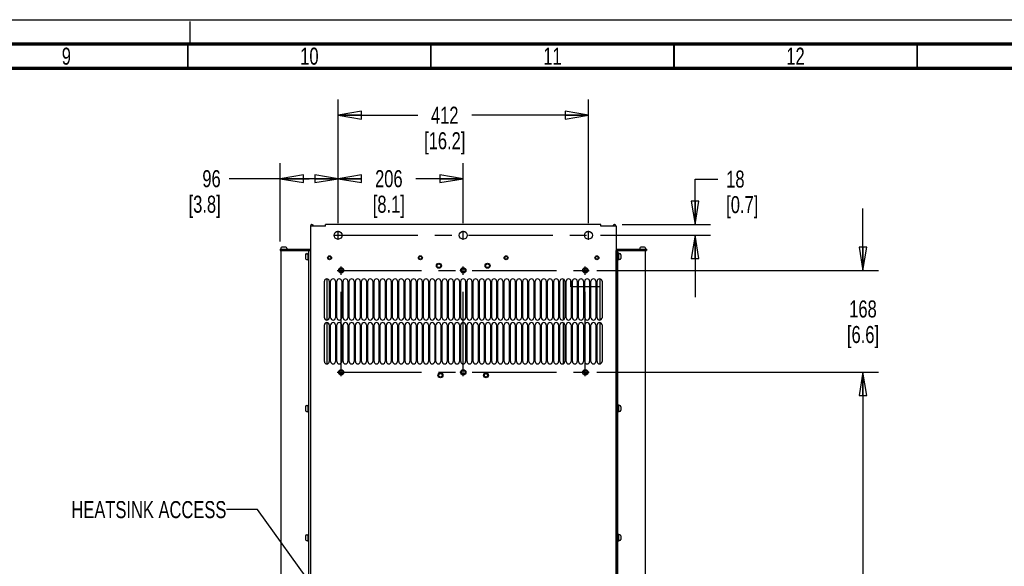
# Paper-space layout 'SUBMITTAL_E1H_1_1' of a CAD drawing. Header units: millimetres. Extents: x 0 to 841, y 0 to 594.
# Tile 58 of 69: x 436 to 638, y 482 to 594. Entities that reach past the tile are written whole.
import ezdxf

# ---------------------------------------------------------------- set-up
doc = ezdxf.new("R2010")
doc.units = ezdxf.units.MM
doc.header["$LTSCALE"] = 46.255
doc.linetypes.add('CENTER', pattern=[0.6, 0.375, -0.075, 0.075, -0.075])
doc.linetypes.add('DASHED', pattern=[0.2, 0.1, -0.1])
doc.layers.get('0').update_dxf_attribs({"linetype": 'CONTINUOUS'})
for name, color, linetype in [('002___PRT_ALL_AXES', 7, 'CONTINUOUS'), ('DATUM', 7, 'CONTINUOUS'), ('DEFAULT_1', 7, 'CENTER'), ('NOTES', 7, 'CONTINUOUS'), ('ROUNDS', 7, 'CONTINUOUS')]:
    doc.layers.add(name, color=color, linetype=linetype)
doc.styles.get("Standard").update_dxf_attribs({"font": 'txt', "width": 0.725})
doc.dimstyles.new('DIMSTYLE_1', dxfattribs={"dimtxt": 3.5, "dimasz": 4.8, "dimexe": 3.2, "dimexo": 1.6, "dimgap": 1.75, "dimtad": 0, "dimtih": 1, "dimtoh": 1, "dimdec": 1, "dimzin": 0, "dimdsep": 46, "dimtxsty": 'STANDARD', "dimblk": 'CLOSED', "dimblk1": 'CLOSED', "dimblk2": 'CLOSED', "dimcen": 0.09, "dimadec": 0, "dimazin": 0, "dimtp": 0.4, "dimtm": 0.4, "dimtfac": 1, "dimtdec": 1, "dimtofl": 0, "dimtmove": 0, "dimatfit": 3, "dimldrblk": 'CLOSED', "dimfxl": 1, "dimtolj": 1, "dimtzin": 0, "dimarcsym": 0})
doc.dimstyles.get("Standard").update_dxf_attribs({"dimtxt": 3.5, "dimasz": 4.8, "dimexe": 3.2, "dimexo": 1.6, "dimtad": 0, "dimtih": 1, "dimtoh": 1, "dimdec": 1, "dimzin": 0, "dimdsep": 46, "dimtxsty": 'STANDARD', "dimblk": 'CLOSED', "dimblk1": 'CLOSED', "dimblk2": 'CLOSED', "dimcen": 0.09, "dimadec": 0, "dimazin": 0, "dimtol": 1, "dimtp": 0.4, "dimtm": 0.4, "dimtfac": 1, "dimtdec": 1, "dimtofl": 0, "dimtmove": 0, "dimatfit": 3, "dimldrblk": 'CLOSED', "dimfxl": 1, "dimtolj": 1, "dimtzin": 0, "dimarcsym": 0})

# ---------------------------------------------------------------- blocks, each defined once
blk = doc.blocks.new('_CLOSED')
at = {"color": 0, "linetype": 'BYBLOCK'}
for p, q in [((0, 0), (-1, 0.167)), ((-1, 0.167), (-1, -0.167)), ((-1, -0.167), (0, 0)), ((-1, 0), (0, 0))]:
    blk.add_line(p, q, dxfattribs=at)
blk = doc.blocks.new('*D15')
at = {"color": 2, "linetype": 'CONTINUOUS'}
for p, q in [((554.65, 521.5), (612.58, 521.5)), ((609.38, 521.5), (609.38, 412.52)), ((609.38, 296.54), (609.38, 400.27)), ((565.61, 296.54), (612.58, 296.54))]:
    blk.add_line(p, q, dxfattribs=at)
at = {"color": 2, "linetype": 'CONTINUOUS', "xscale": 4.8, "yscale": 4.8, "zscale": 4.8}
for p, rotation in [((609.38, 521.5), 90), ((609.38, 296.54), 270)]:
    blk.add_blockref('_CLOSED', p, dxfattribs=dict(at, rotation=rotation))
at = {"color": 2, "linetype": 'CONTINUOUS', "insert": (609.38, 410.77), "char_height": 3.5, "width": 15.225, "attachment_point": 2, "line_spacing_factor": 0.9}
blk.add_mtext('1800\\P[70.9]', dxfattribs=at)
blk = doc.blocks.new('*D16')
at = {"color": 2, "linetype": 'CONTINUOUS'}
for p, q in [((609.38, 542.46), (609.38, 555.16)), ((554.65, 542.46), (612.58, 542.46)), ((554.65, 521.5), (612.58, 521.5)), ((609.38, 521.5), (609.38, 508.8))]:
    blk.add_line(p, q, dxfattribs=at)
at = {"color": 2, "linetype": 'CONTINUOUS', "xscale": 4.8, "yscale": 4.8, "zscale": 4.8}
for p, rotation in [((609.38, 542.46), 270), ((609.38, 521.5), 90)]:
    blk.add_blockref('_CLOSED', p, dxfattribs=dict(at, rotation=rotation))
at = {"color": 2, "linetype": 'CONTINUOUS', "insert": (609.38, 536.27), "char_height": 3.5, "width": 12.6875, "attachment_point": 2, "line_spacing_factor": 0.9}
blk.add_mtext('168\\P[6.6]', dxfattribs=at)
blk = doc.blocks.new('*D17')
at = {"color": 2, "linetype": 'CONTINUOUS'}
for p, q in [((489.46, 559.56), (489.46, 564.51)), ((501.39, 559.56), (501.39, 564.51)), ((495.43, 561.31), (479, 561.31)), ((489.46, 561.31), (495.43, 561.31)), ((501.39, 561.31), (495.43, 561.31)), ((489.46, 548.39), (489.46, 559.56)), ((501.39, 552.18), (501.39, 559.56))]:
    blk.add_line(p, q, dxfattribs=at)
at = {"color": 2, "linetype": 'CONTINUOUS', "xscale": 4.8, "yscale": 4.8, "zscale": 4.8, "rotation": 180}
blk.add_blockref('_CLOSED', (489.46, 561.31), dxfattribs=at)
at = {"color": 2, "linetype": 'CONTINUOUS', "xscale": 4.8, "yscale": 4.8, "zscale": 4.8}
blk.add_blockref('_CLOSED', (501.39, 561.31), dxfattribs=at)
at = {"color": 2, "linetype": 'CONTINUOUS', "insert": (477.25, 563.06), "char_height": 3.5, "width": 12.6875, "attachment_point": 3, "line_spacing_factor": 0.9}
blk.add_mtext('96\\P[3.8]', dxfattribs=at)
blk = doc.blocks.new('*D18')
at = {"color": 2, "linetype": 'CONTINUOUS'}
for p, q in [((501.39, 559.56), (501.39, 564.51)), ((527.14, 559.56), (527.14, 564.51)), ((501.39, 561.31), (506.28, 561.31)), ((527.14, 561.31), (517.39, 561.31)), ((501.39, 552.18), (501.39, 559.56)), ((527.14, 552.18), (527.14, 559.56))]:
    blk.add_line(p, q, dxfattribs=at)
at = {"color": 2, "linetype": 'CONTINUOUS', "xscale": 4.8, "yscale": 4.8, "zscale": 4.8, "rotation": 180}
blk.add_blockref('_CLOSED', (501.39, 561.31), dxfattribs=at)
at = {"color": 2, "linetype": 'CONTINUOUS', "xscale": 4.8, "yscale": 4.8, "zscale": 4.8}
blk.add_blockref('_CLOSED', (527.14, 561.31), dxfattribs=at)
at = {"color": 2, "linetype": 'CONTINUOUS', "insert": (511.84, 563.06), "char_height": 3.5, "width": 12.6875, "attachment_point": 2, "line_spacing_factor": 0.9}
blk.add_mtext('206\\P[8.1]', dxfattribs=at)
blk = doc.blocks.new('*D19')
at = {"color": 2, "linetype": 'CONTINUOUS'}
for p, q in [((501.39, 572.61), (501.39, 577.56)), ((552.89, 572.61), (552.89, 577.56)), ((501.39, 574.36), (517.78, 574.36)), ((552.89, 574.36), (528.89, 574.36)), ((501.39, 552.18), (501.39, 572.61)), ((552.89, 552.18), (552.89, 572.61))]:
    blk.add_line(p, q, dxfattribs=at)
at = {"color": 2, "linetype": 'CONTINUOUS', "xscale": 4.8, "yscale": 4.8, "zscale": 4.8, "rotation": 180}
blk.add_blockref('_CLOSED', (501.39, 574.36), dxfattribs=at)
at = {"color": 2, "linetype": 'CONTINUOUS', "xscale": 4.8, "yscale": 4.8, "zscale": 4.8}
blk.add_blockref('_CLOSED', (552.89, 574.36), dxfattribs=at)
at = {"color": 2, "linetype": 'CONTINUOUS', "insert": (523.34, 576.11), "char_height": 3.5, "width": 15.225, "attachment_point": 2, "line_spacing_factor": 0.9}
blk.add_mtext('412\\P[16.2]', dxfattribs=at)
blk = doc.blocks.new('*D20')
at = {"color": 2, "linetype": 'CONTINUOUS'}
for p, q in [((574.84, 551.87), (574.84, 561.23)), ((574.84, 561.23), (579.49, 561.23)), ((559.87, 551.87), (578.04, 551.87)), ((555.41, 549.67), (578.04, 549.67)), ((574.84, 549.67), (574.84, 536.97))]:
    blk.add_line(p, q, dxfattribs=at)
at = {"color": 2, "linetype": 'CONTINUOUS', "xscale": 4.8, "yscale": 4.8, "zscale": 4.8}
for p, rotation in [((574.84, 551.87), 270), ((574.84, 549.67), 90)]:
    blk.add_blockref('_CLOSED', p, dxfattribs=dict(at, rotation=rotation))
at = {"color": 2, "linetype": 'CONTINUOUS', "insert": (581.24, 562.98), "char_height": 3.5, "width": 12.6875, "attachment_point": 1, "line_spacing_factor": 0.9}
blk.add_mtext('18\\P[0.7]', dxfattribs=at)

psp = doc.layouts.new('SUBMITTAL_E1H_1_1')

# ---------------------------------------------------------------- linework, layer by layer
at = {"color": 7, "linetype": 'CONTINUOUS'}
for p, q in [((0, 594), (841, 594)), ((0, 594), (841, 594)), ((489.64, 547.05), (489.64, 546.86)), ((490.64, 547.24), (489.83, 547.24)), ((490.83, 547.05), (490.83, 546.86)), ((563.46, 547.05), (563.46, 546.86)), ((564.46, 547.24), (563.65, 547.24)), ((564.65, 547.05), (564.65, 546.86)), ((489.64, 546.54), (489.64, 321.54)), ((495.31, 546.54), (495.31, 321.54)), ((495.31, 546.54), (495.69, 546.54)), ((495.69, 546.54), (495.69, 321.54)), ((558.6, 321.54), (558.6, 546.54)), ((558.98, 321.54), (558.98, 546.54)), ((564.65, 321.54), (564.65, 546.54))]:
    psp.add_line(p, q, dxfattribs=at)
at = {"color": 7, "linetype": 'DASHED'}
psp.add_line((471, 589), (471, 594), dxfattribs=at)
at = {"color": 3, "linetype": 'CONTINUOUS'}
for p, q in [((495.69, 551.54), (495.69, 320.79)), ((498.84, 551.54), (495.69, 551.54)), ((498.84, 551.54), (498.84, 551.87)), ((555.44, 551.87), (498.84, 551.87)), ((555.44, 551.54), (555.44, 551.87)), ((558.59, 551.54), (555.44, 551.54)), ((558.59, 551.54), (558.59, 320.79)), ((551.91, 542.32), (552.61, 542.32)), ((498.59, 532.73), (498.59, 540.22)), ((499.59, 540.22), (499.59, 532.73)), ((499.87, 532.73), (499.87, 540.22)), ((500.87, 540.22), (500.87, 532.73)), ((501.14, 532.73), (501.14, 540.22)), ((502.14, 540.22), (502.14, 532.73)), ((502.42, 532.73), (502.42, 540.22)), ((503.42, 540.22), (503.42, 532.73)), ((503.69, 532.73), (503.69, 540.22)), ((504.69, 540.22), (504.69, 532.73)), ((504.97, 532.73), (504.97, 540.22)), ((505.97, 540.22), (505.97, 532.73)), ((506.24, 532.73), (506.24, 540.22)), ((507.24, 540.22), (507.24, 532.73)), ((507.52, 532.73), (507.52, 540.22)), ((508.52, 540.22), (508.52, 532.73)), ((508.79, 532.73), (508.79, 540.22)), ((509.79, 540.22), (509.79, 532.73)), ((510.07, 532.73), (510.07, 540.22)), ((511.07, 540.22), (511.07, 532.73)), ((511.34, 532.73), (511.34, 540.22)), ((512.34, 540.22), (512.34, 532.73)), ((512.62, 532.73), (512.62, 540.22)), ((513.62, 540.22), (513.62, 532.73)), ((513.89, 532.73), (513.89, 540.22)), ((514.89, 540.22), (514.89, 532.73)), ((515.17, 532.73), (515.17, 540.22)), ((516.17, 540.22), (516.17, 532.73)), ((516.44, 532.73), (516.44, 540.22)), ((517.44, 540.22), (517.44, 532.73)), ((517.72, 532.73), (517.72, 540.22)), ((518.72, 540.22), (518.72, 532.73)), ((518.99, 532.73), (518.99, 540.22)), ((519.99, 540.22), (519.99, 532.73)), ((520.27, 532.73), (520.27, 540.22)), ((521.27, 540.22), (521.27, 532.73)), ((521.54, 532.73), (521.54, 540.22)), ((522.54, 540.22), (522.54, 532.73)), ((522.82, 532.73), (522.82, 540.22)), ((523.82, 540.22), (523.82, 532.73)), ((524.09, 532.73), (524.09, 540.22)), ((525.09, 540.22), (525.09, 532.73)), ((525.37, 532.73), (525.37, 540.22)), ((526.37, 540.22), (526.37, 532.73)), ((526.64, 532.73), (526.64, 540.22)), ((527.64, 540.22), (527.64, 532.73)), ((527.92, 532.73), (527.92, 540.22)), ((528.92, 540.22), (528.92, 532.73)), ((529.19, 532.73), (529.19, 540.22)), ((530.19, 540.22), (530.19, 532.73)), ((530.47, 532.73), (530.47, 540.22)), ((531.47, 540.22), (531.47, 532.73)), ((531.74, 532.73), (531.74, 540.22)), ((532.74, 540.22), (532.74, 532.73)), ((533.02, 532.73), (533.02, 540.22)), ((534.02, 540.22), (534.02, 532.73)), ((534.29, 532.73), (534.29, 540.22)), ((535.29, 540.22), (535.29, 532.73)), ((535.57, 532.73), (535.57, 540.22)), ((536.57, 540.22), (536.57, 532.73)), ((536.84, 532.73), (536.84, 540.22)), ((537.84, 540.22), (537.84, 532.73)), ((538.12, 532.73), (538.12, 540.22)), ((539.12, 540.22), (539.12, 532.73)), ((539.39, 532.73), (539.39, 540.22)), ((540.39, 540.22), (540.39, 532.73)), ((540.67, 532.73), (540.67, 540.22)), ((541.67, 540.22), (541.67, 532.73)), ((541.94, 532.73), (541.94, 540.22)), ((542.94, 540.22), (542.94, 532.73)), ((543.22, 532.73), (543.22, 540.22)), ((544.22, 540.22), (544.22, 532.73)), ((544.49, 532.73), (544.49, 540.22)), ((545.49, 540.22), (545.49, 532.73)), ((545.77, 532.73), (545.77, 540.22)), ((546.77, 540.22), (546.77, 532.73)), ((547.04, 532.73), (547.04, 540.22)), ((547.77, 532.28), (547.77, 540.67)), ((548.04, 540.22), (548.04, 532.73)), ((548.32, 532.73), (548.32, 540.22)), ((549.25, 539.1), (549.25, 540.47)), ((549.32, 539.1), (549.25, 539.1)), ((549.32, 540.22), (549.32, 532.73)), ((549.59, 532.73), (549.59, 540.22)), ((550.59, 539.1), (549.59, 539.1)), ((550.59, 540.22), (550.59, 532.73)), ((550.87, 532.73), (550.87, 540.22)), ((551.87, 539.1), (550.87, 539.1)), ((551.87, 540.22), (551.87, 532.73)), ((552.14, 532.73), (552.14, 540.22)), ((553.14, 539.1), (552.14, 539.1)), ((553.14, 540.22), (553.14, 532.73)), ((553.42, 532.73), (553.42, 540.22)), ((554.42, 539.1), (553.42, 539.1)), ((554.42, 540.22), (554.42, 532.73)), ((554.69, 532.73), (554.69, 540.22)), ((555.22, 539.1), (554.69, 539.1)), ((555.69, 540.22), (555.69, 532.73)), ((498.59, 523.73), (498.59, 531.23)), ((499.59, 531.23), (499.59, 523.73)), ((499.87, 523.73), (499.87, 531.23)), ((500.87, 531.23), (500.87, 523.73)), ((501.14, 523.73), (501.14, 531.23)), ((502.14, 531.23), (502.14, 523.73)), ((502.42, 523.73), (502.42, 531.23)), ((503.42, 531.23), (503.42, 523.73)), ((503.69, 523.73), (503.69, 531.23)), ((504.69, 531.23), (504.69, 523.73)), ((504.97, 523.73), (504.97, 531.23)), ((505.97, 531.23), (505.97, 523.73)), ((506.24, 523.73), (506.24, 531.23)), ((507.24, 531.23), (507.24, 523.73)), ((507.52, 523.73), (507.52, 531.23)), ((508.52, 531.23), (508.52, 523.73)), ((508.79, 523.73), (508.79, 531.23)), ((509.79, 531.23), (509.79, 523.73)), ((510.07, 523.73), (510.07, 531.23)), ((511.07, 531.23), (511.07, 523.73)), ((511.34, 523.73), (511.34, 531.23)), ((512.34, 531.23), (512.34, 523.73)), ((512.62, 523.73), (512.62, 531.23)), ((513.62, 531.23), (513.62, 523.73)), ((513.89, 523.73), (513.89, 531.23)), ((514.89, 531.23), (514.89, 523.73)), ((515.17, 523.73), (515.17, 531.23)), ((516.17, 531.23), (516.17, 523.73)), ((516.44, 523.73), (516.44, 531.23)), ((517.44, 531.23), (517.44, 523.73)), ((517.72, 523.73), (517.72, 531.23)), ((518.72, 531.23), (518.72, 523.73)), ((518.99, 523.73), (518.99, 531.23)), ((519.99, 531.23), (519.99, 523.73)), ((520.27, 523.73), (520.27, 531.23)), ((521.27, 531.23), (521.27, 523.73)), ((521.54, 523.73), (521.54, 531.23)), ((522.54, 531.23), (522.54, 523.73)), ((522.82, 523.73), (522.82, 531.23)), ((523.82, 531.23), (523.82, 523.73)), ((524.09, 523.73), (524.09, 531.23)), ((525.09, 531.23), (525.09, 523.73)), ((525.37, 523.73), (525.37, 531.23)), ((526.37, 531.23), (526.37, 523.73)), ((526.64, 523.73), (526.64, 531.23)), ((527.64, 531.23), (527.64, 523.73)), ((527.92, 523.73), (527.92, 531.23)), ((528.92, 531.23), (528.92, 523.73)), ((529.19, 523.73), (529.19, 531.23)), ((530.19, 531.23), (530.19, 523.73)), ((530.47, 523.73), (530.47, 531.23)), ((531.47, 531.23), (531.47, 523.73)), ((531.74, 523.73), (531.74, 531.23)), ((532.74, 531.23), (532.74, 523.73)), ((533.02, 523.73), (533.02, 531.23)), ((534.02, 531.23), (534.02, 523.73)), ((534.29, 523.73), (534.29, 531.23)), ((535.29, 531.23), (535.29, 523.73)), ((535.57, 523.73), (535.57, 531.23)), ((536.57, 531.23), (536.57, 523.73)), ((536.84, 523.73), (536.84, 531.23)), ((537.84, 531.23), (537.84, 523.73)), ((538.12, 523.73), (538.12, 531.23)), ((539.12, 531.23), (539.12, 523.73)), ((539.39, 523.73), (539.39, 531.23)), ((540.39, 531.23), (540.39, 523.73)), ((540.67, 523.73), (540.67, 531.23)), ((541.67, 531.23), (541.67, 523.73)), ((541.94, 523.73), (541.94, 531.23)), ((542.94, 531.23), (542.94, 523.73)), ((543.22, 523.73), (543.22, 531.23)), ((544.22, 531.23), (544.22, 523.73)), ((544.49, 523.73), (544.49, 531.23)), ((545.49, 531.23), (545.49, 523.73)), ((545.77, 523.73), (545.77, 531.23)), ((546.77, 531.23), (546.77, 523.73)), ((547.04, 523.73), (547.04, 531.23)), ((547.77, 523.28), (547.77, 531.68)), ((548.04, 531.23), (548.04, 523.73)), ((548.32, 523.73), (548.32, 531.23)), ((549.32, 531.23), (549.32, 523.73)), ((549.59, 523.73), (549.59, 531.23)), ((550.59, 531.23), (550.59, 523.73)), ((550.87, 523.73), (550.87, 531.23)), ((551.87, 531.23), (551.87, 523.73)), ((552.14, 523.73), (552.14, 531.23)), ((553.14, 531.23), (553.14, 523.73)), ((553.42, 523.73), (553.42, 531.23)), ((554.42, 531.23), (554.42, 523.73)), ((554.69, 523.73), (554.69, 531.23)), ((555.69, 531.23), (555.69, 523.73))]:
    psp.add_line(p, q, dxfattribs=at)
at = {"color": 7, "linetype": 'CONTINUOUS'}
for points, const_width in [([(836, 589), (15, 589)], 0.7), ([(470.5, 584), (470.5, 589)], 0.35), ([(520.5, 584), (520.5, 589)], 0.35), ([(570.5, 584), (570.5, 589)], 0.35), ([(620.5, 584), (620.5, 589)], 0.35), ([(831, 584), (20, 584)], 0.7)]:
    psp.add_lwpolyline(points, dxfattribs=dict(at, const_width=const_width))
at = {"color": 3, "linetype": 'CONTINUOUS'}
for centre, radius in [((501.39, 549.67), 0.812), ((527.14, 549.67), 0.812), ((552.89, 549.67), 0.812), ((499.64, 545.04), 0.312), ((518.33, 545.04), 0.312), ((535.96, 545.04), 0.312), ((554.64, 545.04), 0.312), ((502.03, 542.46), 0.547), ((522.14, 543.41), 0.375), ((527.14, 542.46), 0.547), ((532.14, 543.41), 0.375), ((552.26, 542.46), 0.547), ((502.03, 521.5), 0.547), ((522.46, 520.87), 0.375), ((527.14, 521.5), 0.547), ((531.83, 520.87), 0.375), ((552.26, 521.5), 0.547)]:
    psp.add_circle(centre, radius, dxfattribs=at)
for centre, radius, start, end in [((496.02, 551.54), 0.325, 0, 180), ((558.27, 551.54), 0.325, 0, 180), ((499.09, 540.22), 0.5, 0, 180), ((500.37, 540.22), 0.5, 0, 180), ((501.64, 540.22), 0.5, 0, 180), ((502.92, 540.22), 0.5, 0, 180), ((504.19, 540.22), 0.5, 0, 180), ((505.47, 540.22), 0.5, 0, 180), ((506.74, 540.22), 0.5, 0, 180), ((508.02, 540.22), 0.5, 0, 180), ((509.29, 540.22), 0.5, 0, 180), ((510.57, 540.22), 0.5, 0, 180), ((511.84, 540.22), 0.5, 0, 180), ((513.12, 540.22), 0.5, 0, 180), ((514.39, 540.22), 0.5, 0, 180), ((515.67, 540.22), 0.5, 0, 180), ((516.94, 540.22), 0.5, 0, 180), ((518.22, 540.22), 0.5, 0, 180), ((519.49, 540.22), 0.5, 0, 180), ((520.77, 540.22), 0.5, 0, 180), ((522.04, 540.22), 0.5, 0, 180), ((523.32, 540.22), 0.5, 0, 180), ((524.59, 540.22), 0.5, 0, 180), ((525.87, 540.22), 0.5, 0, 180), ((527.14, 540.22), 0.5, 0, 180), ((528.42, 540.22), 0.5, 0, 180), ((529.69, 540.22), 0.5, 0, 180), ((530.97, 540.22), 0.5, 0, 180), ((532.24, 540.22), 0.5, 0, 180), ((533.52, 540.22), 0.5, 0, 180), ((534.79, 540.22), 0.5, 0, 180), ((536.07, 540.22), 0.5, 0, 180), ((537.34, 540.22), 0.5, 0, 180), ((538.62, 540.22), 0.5, 0, 180), ((539.89, 540.22), 0.5, 0, 180), ((541.17, 540.22), 0.5, 0, 180), ((542.44, 540.22), 0.5, 0, 180), ((543.72, 540.22), 0.5, 0, 180), ((544.99, 540.22), 0.5, 0, 180), ((546.27, 540.22), 0.5, 0, 180), ((547.54, 540.22), 0.5, 0, 180), ((548.82, 540.22), 0.5, 0, 180), ((550.09, 540.22), 0.5, 0, 180), ((551.37, 540.22), 0.5, 0, 180), ((552.64, 540.22), 0.5, 0, 180), ((553.92, 540.22), 0.5, 0, 180), ((555.19, 540.22), 0.5, 0, 180), ((499.09, 532.73), 0.5, 180, 360), ((500.37, 532.73), 0.5, 180, 360), ((501.64, 532.73), 0.5, 180, 360), ((502.92, 532.73), 0.5, 180, 360), ((504.19, 532.73), 0.5, 180, 360), ((505.47, 532.73), 0.5, 180, 360), ((506.74, 532.73), 0.5, 180, 360), ((508.02, 532.73), 0.5, 180, 360), ((509.29, 532.73), 0.5, 180, 360), ((510.57, 532.73), 0.5, 180, 360), ((511.84, 532.73), 0.5, 180, 360), ((513.12, 532.73), 0.5, 180, 360), ((514.39, 532.73), 0.5, 180, 360), ((515.67, 532.73), 0.5, 180, 360), ((516.94, 532.73), 0.5, 180, 360), ((518.22, 532.73), 0.5, 180, 360), ((519.49, 532.73), 0.5, 180, 360), ((520.77, 532.73), 0.5, 180, 360), ((522.04, 532.73), 0.5, 180, 360), ((523.32, 532.73), 0.5, 180, 360), ((524.59, 532.73), 0.5, 180, 360), ((525.87, 532.73), 0.5, 180, 360), ((527.14, 532.73), 0.5, 180, 360), ((528.42, 532.73), 0.5, 180, 360), ((529.69, 532.73), 0.5, 180, 360), ((530.97, 532.73), 0.5, 180, 360), ((532.24, 532.73), 0.5, 180, 360), ((533.52, 532.73), 0.5, 180, 360), ((534.79, 532.73), 0.5, 180, 360), ((536.07, 532.73), 0.5, 180, 360), ((537.34, 532.73), 0.5, 180, 360), ((538.62, 532.73), 0.5, 180, 360), ((539.89, 532.73), 0.5, 180, 360), ((541.17, 532.73), 0.5, 180, 360), ((542.44, 532.73), 0.5, 180, 360), ((543.72, 532.73), 0.5, 180, 360), ((544.99, 532.73), 0.5, 180, 360), ((546.27, 532.73), 0.5, 180, 360), ((547.54, 532.73), 0.5, 180, 360), ((548.82, 532.73), 0.5, 180, 360), ((550.09, 532.73), 0.5, 180, 360), ((551.37, 532.73), 0.5, 180, 360), ((552.64, 532.73), 0.5, 180, 360), ((553.92, 532.73), 0.5, 180, 360), ((555.19, 532.73), 0.5, 180, 360), ((499.09, 531.23), 0.5, 0, 180), ((500.37, 531.23), 0.5, 0, 180), ((501.64, 531.23), 0.5, 0, 180), ((502.92, 531.23), 0.5, 0, 180), ((504.19, 531.23), 0.5, 0, 180), ((505.47, 531.23), 0.5, 0, 180), ((506.74, 531.23), 0.5, 0, 180), ((508.02, 531.23), 0.5, 0, 180), ((509.29, 531.23), 0.5, 0, 180), ((510.57, 531.23), 0.5, 0, 180), ((511.84, 531.23), 0.5, 0, 180), ((513.12, 531.23), 0.5, 0, 180), ((514.39, 531.23), 0.5, 0, 180), ((515.67, 531.23), 0.5, 0, 180), ((516.94, 531.23), 0.5, 0, 180), ((518.22, 531.23), 0.5, 0, 180), ((519.49, 531.23), 0.5, 0, 180), ((520.77, 531.23), 0.5, 0, 180), ((522.04, 531.23), 0.5, 0, 180), ((523.32, 531.23), 0.5, 0, 180), ((524.59, 531.23), 0.5, 0, 180), ((525.87, 531.23), 0.5, 0, 180), ((527.14, 531.23), 0.5, 0, 180), ((528.42, 531.23), 0.5, 0, 180), ((529.69, 531.23), 0.5, 0, 180), ((530.97, 531.23), 0.5, 0, 180), ((532.24, 531.23), 0.5, 0, 180), ((533.52, 531.23), 0.5, 0, 180), ((534.79, 531.23), 0.5, 0, 180), ((536.07, 531.23), 0.5, 0, 180), ((537.34, 531.23), 0.5, 0, 180), ((538.62, 531.23), 0.5, 0, 180), ((539.89, 531.23), 0.5, 0, 180), ((541.17, 531.23), 0.5, 0, 180), ((542.44, 531.23), 0.5, 0, 180), ((543.72, 531.23), 0.5, 0, 180), ((544.99, 531.23), 0.5, 0, 180), ((546.27, 531.23), 0.5, 0, 180), ((547.54, 531.23), 0.5, 0, 180), ((548.82, 531.23), 0.5, 0, 180), ((550.09, 531.23), 0.5, 0, 180), ((551.37, 531.23), 0.5, 0, 180), ((552.64, 531.23), 0.5, 0, 180), ((553.92, 531.23), 0.5, 0, 180), ((555.19, 531.23), 0.5, 0, 180), ((499.09, 523.73), 0.5, 180, 360), ((500.37, 523.73), 0.5, 180, 360), ((501.64, 523.73), 0.5, 180, 360), ((502.92, 523.73), 0.5, 180, 360), ((504.19, 523.73), 0.5, 180, 360), ((505.47, 523.73), 0.5, 180, 360), ((506.74, 523.73), 0.5, 180, 360), ((508.02, 523.73), 0.5, 180, 360), ((509.29, 523.73), 0.5, 180, 360), ((510.57, 523.73), 0.5, 180, 360), ((511.84, 523.73), 0.5, 180, 360), ((513.12, 523.73), 0.5, 180, 360), ((514.39, 523.73), 0.5, 180, 360), ((515.67, 523.73), 0.5, 180, 360), ((516.94, 523.73), 0.5, 180, 360), ((518.22, 523.73), 0.5, 180, 360), ((519.49, 523.73), 0.5, 180, 360), ((520.77, 523.73), 0.5, 180, 360), ((522.04, 523.73), 0.5, 180, 360), ((523.32, 523.73), 0.5, 180, 360), ((524.59, 523.73), 0.5, 180, 360), ((525.87, 523.73), 0.5, 180, 360), ((527.14, 523.73), 0.5, 180, 360), ((528.42, 523.73), 0.5, 180, 360), ((529.69, 523.73), 0.5, 180, 360), ((530.97, 523.73), 0.5, 180, 360), ((532.24, 523.73), 0.5, 180, 360), ((533.52, 523.73), 0.5, 180, 360), ((534.79, 523.73), 0.5, 180, 360), ((536.07, 523.73), 0.5, 180, 360), ((537.34, 523.73), 0.5, 180, 360), ((538.62, 523.73), 0.5, 180, 360), ((539.89, 523.73), 0.5, 180, 360), ((541.17, 523.73), 0.5, 180, 360), ((542.44, 523.73), 0.5, 180, 360), ((543.72, 523.73), 0.5, 180, 360), ((544.99, 523.73), 0.5, 180, 360), ((546.27, 523.73), 0.5, 180, 360), ((547.54, 523.73), 0.5, 180, 360), ((548.82, 523.73), 0.5, 180, 360), ((550.09, 523.73), 0.5, 180, 360), ((551.37, 523.73), 0.5, 180, 360), ((552.64, 523.73), 0.5, 180, 360), ((553.92, 523.73), 0.5, 180, 360), ((555.19, 523.73), 0.5, 180, 360)]:
    psp.add_arc(centre, radius, start, end, dxfattribs=at)
at = {"color": 7, "linetype": 'CONTINUOUS'}
for centre, start, end in [((489.83, 547.05), 90, 180), ((490.64, 547.05), 0, 90), ((563.65, 547.05), 90, 180), ((564.46, 547.05), 0, 90)]:
    psp.add_arc(centre, 0.188, start, end, dxfattribs=at)
at = {"layer": '002___PRT_ALL_AXES', "color": 7, "linetype": 'CONTINUOUS'}
psp.add_line((558.6, 546.54), (558.98, 546.54), dxfattribs=at)
at = {"layer": '002___PRT_ALL_AXES', "color": 7, "linetype": 'CENTER'}
for p, q in [((502.03, 520.71), (502.03, 543.25)), ((527.14, 520.71), (527.14, 543.25)), ((552.26, 520.71), (552.26, 543.25)), ((501.24, 542.46), (553.05, 542.46)), ((501.24, 521.5), (553.05, 521.5))]:
    psp.add_line(p, q, dxfattribs=at)
at = {"layer": '002___PRT_ALL_AXES', "color": 7, "linetype": 'CONTINUOUS'}
for centre, radius in [((499.64, 545.04), 0.406), ((518.33, 545.04), 0.406), ((535.96, 545.04), 0.406), ((554.64, 545.04), 0.406), ((502.03, 542.46), 0.545), ((502.03, 542.46), 0.375), ((522.14, 543.41), 0.512), ((527.14, 542.46), 0.545), ((527.14, 542.46), 0.375), ((532.14, 543.41), 0.512), ((552.26, 542.46), 0.545), ((552.26, 542.46), 0.375), ((502.03, 521.5), 0.545), ((502.03, 521.5), 0.375), ((522.46, 520.87), 0.512), ((527.14, 521.5), 0.545), ((527.14, 521.5), 0.375), ((531.83, 520.87), 0.512), ((552.26, 521.5), 0.545), ((552.26, 521.5), 0.375)]:
    psp.add_circle(centre, radius, dxfattribs=at)
at = {"layer": 'DATUM', "color": 7, "linetype": 'CONTINUOUS'}
for p, q in [((494.93, 545.89), (495.16, 545.89)), ((495.16, 545.98), (495.16, 544.61)), ((495.16, 545.98), (495.31, 545.98)), ((559.13, 545.98), (558.98, 545.98)), ((559.13, 544.61), (559.13, 545.98)), ((559.36, 545.89), (559.13, 545.89)), ((494.93, 544.7), (495.16, 544.7)), ((495.16, 544.61), (495.31, 544.61)), ((559.13, 544.61), (558.98, 544.61)), ((559.36, 544.7), (559.13, 544.7)), ((494.93, 514.64), (495.16, 514.64)), ((495.16, 514.73), (495.16, 513.36)), ((495.16, 514.73), (495.31, 514.73)), ((559.13, 514.73), (558.98, 514.73)), ((559.13, 513.36), (559.13, 514.73)), ((559.36, 514.64), (559.13, 514.64)), ((494.93, 513.45), (495.16, 513.45)), ((495.16, 513.36), (495.31, 513.36)), ((559.13, 513.36), (558.98, 513.36)), ((559.36, 513.45), (559.13, 513.45)), ((495.16, 488.17), (495.16, 486.79)), ((495.16, 488.17), (495.31, 488.17)), ((559.13, 488.17), (558.98, 488.17)), ((559.13, 486.79), (559.13, 488.17)), ((494.93, 488.07), (495.16, 488.07)), ((494.93, 486.89), (495.16, 486.89)), ((495.16, 486.79), (495.31, 486.79)), ((559.13, 486.79), (558.98, 486.79)), ((559.36, 488.07), (559.13, 488.07)), ((559.36, 486.89), (559.13, 486.89))]:
    psp.add_line(p, q, dxfattribs=at)
at = {"layer": 'DEFAULT_1', "color": 7, "linetype": 'CENTER'}
for p, q in [((500.48, 549.67), (553.81, 549.67)), ((501.39, 548.76), (501.39, 550.58)), ((527.14, 548.76), (527.14, 550.58)), ((552.89, 548.76), (552.89, 550.58))]:
    psp.add_line(p, q, dxfattribs=at)
at = {"layer": 'NOTES', "color": 7, "linetype": 'CONTINUOUS'}
for p, q in [((494.7, 545.66), (494.7, 544.93)), ((559.59, 545.66), (559.59, 544.93)), ((494.7, 514.41), (494.7, 513.68)), ((559.59, 514.41), (559.59, 513.68)), ((494.7, 487.84), (494.7, 487.12)), ((559.59, 487.84), (559.59, 487.12))]:
    psp.add_line(p, q, dxfattribs=at)
for centre, start, end in [((494.93, 545.66), 90, 180), ((494.93, 544.93), 180, 270), ((559.36, 545.66), 0, 90), ((559.36, 544.93), 270, 360), ((494.93, 514.41), 90, 180), ((559.36, 514.41), 0, 90), ((494.93, 513.68), 180, 270), ((559.36, 513.68), 270, 360), ((494.93, 487.84), 90, 180), ((494.93, 487.12), 180, 270), ((559.36, 487.84), 0, 90), ((559.36, 487.12), 270, 360)]:
    psp.add_arc(centre, 0.231, start, end, dxfattribs=at)
at = {"layer": 'ROUNDS', "color": 7, "linetype": 'CONTINUOUS'}
for p, q in [((489.46, 546.79), (489.46, 546.54)), ((489.46, 546.79), (495.69, 546.79)), ((489.46, 546.56), (489.83, 546.56)), ((495.21, 546.79), (495.21, 546.54)), ((495.21, 546.56), (495.52, 546.56)), ((558.59, 546.79), (564.83, 546.79)), ((559.08, 546.79), (559.08, 546.54)), ((559.08, 546.56), (559.08, 546.56)), ((564.49, 546.56), (564.83, 546.56)), ((564.83, 546.79), (564.83, 546.54)), ((499.07, 540.72), (499.07, 532.23)), ((555.22, 540.72), (555.22, 532.23)), ((499.07, 531.73), (499.07, 523.23)), ((555.22, 531.73), (555.22, 523.23))]:
    psp.add_line(p, q, dxfattribs=at)
at = {"layer": 'ROUNDS', "color": 3, "linetype": 'CONTINUOUS'}
for p, q in [((489.46, 546.54), (495.21, 546.54)), ((489.83, 546.56), (495.21, 546.56)), ((558.77, 546.54), (564.83, 546.54)), ((559.08, 546.56), (564.49, 546.56))]:
    psp.add_line(p, q, dxfattribs=at)
at = {"layer": 'ROUNDS', "color": 7, "linetype": 'CONTINUOUS'}
for centre, start, end in [((489.7, 546.86), 180, 270), ((490.76, 546.86), 270, 360), ((563.53, 546.86), 180, 270), ((564.59, 546.86), 270, 360)]:
    psp.add_arc(centre, 0.0625, start, end, dxfattribs=at)

# ---------------------------------------------------------------- texts
at = {"color": 2, "linetype": 'CONTINUOUS', "char_height": 3.5, "line_spacing_factor": 0.9}
for s, insert, width, attachment_point in [('9', (445.5, 588.25), 2.5375, 2), ('10', (495.5, 588.25), 5.075, 2), ('11', (545.5, 588.25), 5.075, 2), ('12', (595.5, 588.25), 5.075, 2), ('HEATSINK ACCESS', (478.41, 495.01), 38.0625, 3)]:
    psp.add_mtext(s, dxfattribs=dict(at, insert=insert, width=width, attachment_point=attachment_point))

# ---------------------------------------------------------------- dimensions: what is measured, and where the dimension line sits
at = {"color": 2, "linetype": 'CONTINUOUS'}
for base, p1, p2, angle, text, picture, middle in [((501.39, 574.36), (552.89, 550.58), (501.39, 550.58), 180, '412\\P[16.2]', '*D19', (523.34, 571.74)), ((489.46, 561.31), (501.39, 550.58), (489.46, 546.79), 180, '96\\P[3.8]', '*D17', (470.91, 558.69)), ((574.84, 551.87), (553.81, 549.67), (558.27, 551.87), 90, '18\\P[0.7]', '*D20', (587.58, 558.6)), ((609.38, 521.5), (553.05, 542.46), (553.05, 521.5), 270, '168\\P[6.6]', '*D16', (609.38, 531.89)), ((609.38, 296.54), (553.05, 521.5), (564.01, 296.54), 270, '1800\\P[70.9]', '*D15', (609.38, 406.4))]:
    dim = psp.add_linear_dim(base=base, p1=p1, p2=p2, angle=angle, text=text, dimstyle='DIMSTYLE_1', dxfattribs=at)
    dim.commit()
    dim.dimension.update_dxf_attribs({"geometry": picture, "text_midpoint": middle, "dimtype": 160})
dim = psp.add_linear_dim(base=(527.14, 561.31), p1=(501.39, 550.58), p2=(527.14, 550.58), text='206\\P[8.1]', dimstyle='DIMSTYLE_1', dxfattribs=at)
dim.commit()
dim.dimension.update_dxf_attribs({"geometry": '*D18', "text_midpoint": (511.84, 558.69), "dimtype": 160})

# ---------------------------------------------------------------- leaders
psp.add_leader([(503.91, 466.87), (484.81, 493.26), (478.41, 493.26)], dimstyle='STANDARD', override={"dimtad": 0}, dxfattribs=at)

doc.saveas('drawing.dxf')
